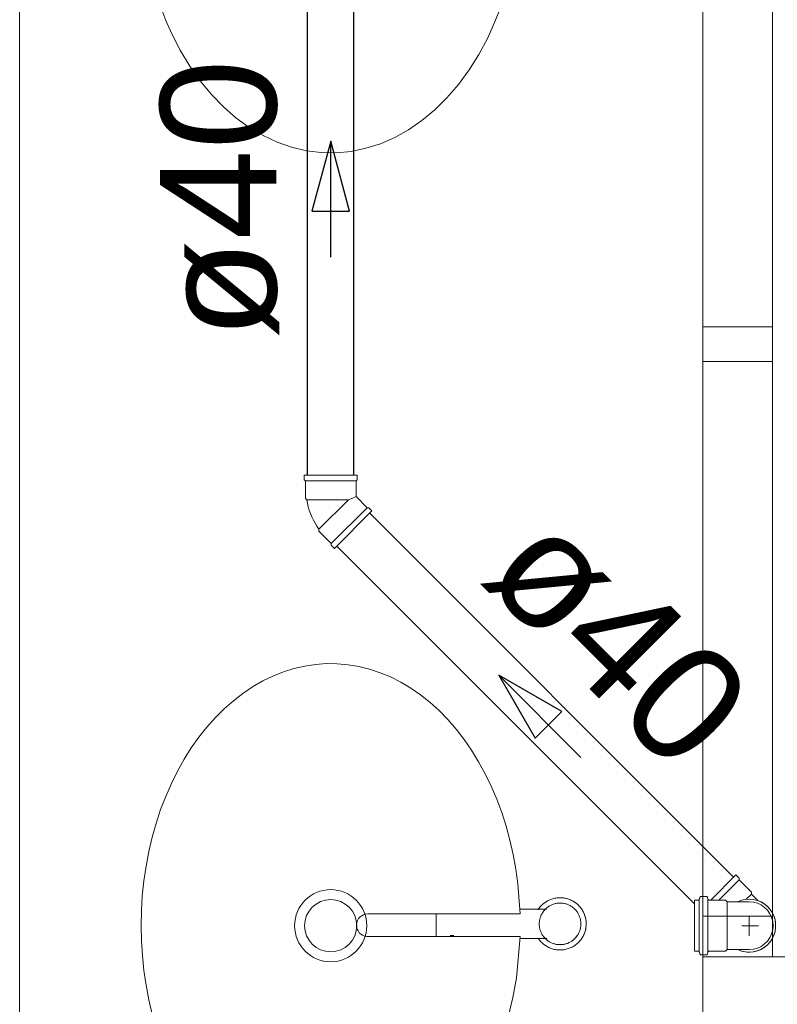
# Model space of a CAD drawing. Header units: millimetres. Extents: x 567 to 934, y -1 to 364.
# Tile 54 of 256: x 619.07 to 620.37, y 43.46 to 45.15. Entities that reach past the tile are written whole.
import ezdxf

# ---------------------------------------------------------------- set-up
doc = ezdxf.new("R2010")
doc.units = ezdxf.units.MM
doc.header["$MEASUREMENT"] = 0
doc.linetypes.add('NULL', pattern=[0])
doc.layers.add('ARQ FINA', color=8, linetype='Continuous')
for name, color, linetype, lineweight in [('Simbolos', 14, 'Continuous', 20), ('Simbolos_int', 14, 'Continuous', 15), ('TQ-Condutos', 14, 'Continuous', 25), ('TQ-Sentido conduto', 14, 'Continuous', 30), ('TQ-Textos conduto', 7, 'Continuous', 9)]:
    doc.layers.add(name, color=color, linetype=linetype, lineweight=lineweight)
doc.styles.add('Arial', font='arial.ttf')

msp = doc.modelspace()

# ---------------------------------------------------------------- linework, layer by layer
at = {"layer": 'ARQ FINA', "lineweight": 5}
for p, q in [((619.0694, 48.2542), (619.0694, 42.909)), ((620.3656, 47.679), (620.3656, 43.539)), ((620.2456, 44.624), (620.2456, 45.579)), ((620.2456, 44.624), (620.2456, 44.564)), ((620.3656, 44.624), (620.2456, 44.624)), ((620.2456, 44.564), (620.3656, 44.564)), ((620.2456, 43.609), (620.2456, 44.564)), ((619.9766, 43.621), (619.9314, 43.621)), ((619.669, 43.6132), (619.9311, 43.6132)), ((619.7867, 43.6133), (619.7867, 43.596)), ((620.2456, 43.539), (620.2456, 43.609)), ((620.2456, 43.609), (620.3656, 43.609)), ((619.7867, 43.596), (619.7867, 43.5742)), ((619.9311, 43.574), (619.6671, 43.574)), ((619.8105, 43.576), (619.8171, 43.576)), ((619.9314, 43.571), (619.9771, 43.571)), ((620.2456, 43.539), (620.2456, 42.909)), ((620.3656, 43.539), (620.2456, 43.539)), ((620.3656, 43.539), (620.6256, 43.539))]:
    msp.add_line(p, q, dxfattribs=at)
for points in [[(619.3124, 45.1742), (619.3212, 45.1512), (619.3309, 45.1292), (619.3457, 45.1002), (619.3622, 45.0727), (619.3801, 45.0473), (619.3995, 45.0239), (619.4202, 45.0025), (619.4419, 44.9836), (619.4647, 44.9671), (619.4885, 44.9531), (619.5128, 44.9417), (619.5377, 44.933), (619.5632, 44.9271), (619.5887, 44.9239), (619.6145, 44.9236), (619.6403, 44.926), (619.6656, 44.9312), (619.6908, 44.9392), (619.7154, 44.9499), (619.7392, 44.9632), (619.7622, 44.9792), (619.7843, 44.9975), (619.8052, 45.0181), (619.8249, 45.0411), (619.8433, 45.0661), (619.8601, 45.0929), (619.8754, 45.1217), (619.889, 45.1519), (619.8951, 45.1674)], [(619.9311, 43.6132), (619.9273, 43.665), (619.9238, 43.6903), (619.9193, 43.7152), (619.9137, 43.7398), (619.9071, 43.764), (619.8995, 43.7878), (619.891, 43.8107), (619.8815, 43.8329), (619.871, 43.8545), (619.8597, 43.8752), (619.8476, 43.8949), (619.8347, 43.9135), (619.821, 43.9312), (619.8066, 43.9478), (619.7916, 43.9632), (619.776, 43.9773), (619.7597, 43.9902), (619.7429, 44.0019), (619.7258, 44.0121), (619.7082, 44.021), (619.6902, 44.0284), (619.672, 44.0345), (619.6536, 44.0391), (619.6351, 44.0422), (619.6163, 44.0438), (619.5975, 44.044), (619.5789, 44.0427), (619.5603, 44.0399), (619.5418, 44.0356), (619.5235, 44.0298), (619.5055, 44.0227), (619.4879, 44.0141), (619.4706, 44.0041), (619.4537, 43.9928), (619.4374, 43.9802), (619.4217, 43.9663), (619.4064, 43.9511), (619.3918, 43.9348), (619.378, 43.9174), (619.365, 43.8989), (619.3527, 43.8794), (619.3412, 43.8589), (619.3306, 43.8376), (619.3209, 43.8155), (619.3122, 43.7926), (619.3043, 43.769), (619.2975, 43.745), (619.2918, 43.7205), (619.287, 43.6954), (619.2833, 43.6699), (619.2806, 43.6444), (619.279, 43.6187), (619.2785, 43.5928), (619.2791, 43.5669), (619.2807, 43.5412), (619.2834, 43.5157), (619.2871, 43.4902), (619.2919, 43.4652), (619.2977, 43.4407)], [(620, 43.641), (619.9982, 43.6409), (619.9964, 43.6408), (619.9946, 43.6406), (619.9928, 43.6404), (619.991, 43.6401), (619.9893, 43.6397), (619.9875, 43.6392), (619.9858, 43.6387), (619.9841, 43.6381), (619.9824, 43.6374), (619.9808, 43.6367), (619.9792, 43.6359), (619.9776, 43.635), (619.9761, 43.6341), (619.9746, 43.6331), (619.9731, 43.6321), (619.9717, 43.631), (619.9703, 43.6298), (619.969, 43.6286), (619.9677, 43.6273), (619.9665, 43.626), (619.9653, 43.6246), (619.9642, 43.6232), (619.9631, 43.6218), (619.9621, 43.6203)], [(620, 43.551), (620.0018, 43.551), (620.0036, 43.5511), (620.0054, 43.5513), (620.0071, 43.5515), (620.0089, 43.5519), (620.0107, 43.5523), (620.0124, 43.5527), (620.0141, 43.5533), (620.0158, 43.5539), (620.0175, 43.5545), (620.0191, 43.5553), (620.0208, 43.5561), (620.0223, 43.5569), (620.0239, 43.5578), (620.0254, 43.5588), (620.0268, 43.5599), (620.0283, 43.561), (620.0296, 43.5621), (620.031, 43.5634), (620.0323, 43.5646), (620.0335, 43.5659), (620.0347, 43.5673), (620.0358, 43.5687), (620.0368, 43.5702), (620.0378, 43.5717), (620.0388, 43.5732), (620.0397, 43.5748), (620.0405, 43.5764), (620.0412, 43.578), (620.0419, 43.5797), (620.0425, 43.5814), (620.0431, 43.5831), (620.0436, 43.5848), (620.044, 43.5866), (620.0443, 43.5883), (620.0446, 43.5901), (620.0448, 43.5919), (620.0449, 43.5937), (620.045, 43.5955), (620.045, 43.5973), (620.0449, 43.5991), (620.0447, 43.6009), (620.0445, 43.6027), (620.0442, 43.6044), (620.0438, 43.6062), (620.0433, 43.6079), (620.0428, 43.6097), (620.0423, 43.6114), (620.0416, 43.613), (620.0409, 43.6147), (620.0401, 43.6163), (620.0393, 43.6179), (620.0384, 43.6195), (620.0374, 43.621), (620.0364, 43.6225), (620.0353, 43.6239), (620.0341, 43.6253), (620.0329, 43.6266), (620.0317, 43.6279), (620.0304, 43.6292), (620.029, 43.6303), (620.0276, 43.6315), (620.0262, 43.6326), (620.0247, 43.6336), (620.0232, 43.6345), (620.0216, 43.6354), (620.02, 43.6363), (620.0184, 43.637), (620.0167, 43.6377), (620.015, 43.6384), (620.0133, 43.6389), (620.0116, 43.6394), (620.0099, 43.6399), (620.0081, 43.6402), (620.0063, 43.6405), (620.0045, 43.6407), (620.0027, 43.6409), (620.0009, 43.641), (620, 43.641)], [(620, 43.6318), (619.9985, 43.6318), (619.9971, 43.6317), (619.9957, 43.6315), (619.9943, 43.6313), (619.9929, 43.6311), (619.9915, 43.6308), (619.9901, 43.6304), (619.9887, 43.63), (619.9874, 43.6295), (619.986, 43.629), (619.9847, 43.6284), (619.9834, 43.6277), (619.9822, 43.6271), (619.9809, 43.6263), (619.9797, 43.6255), (619.9786, 43.6247), (619.9774, 43.6238), (619.9764, 43.6229), (619.9753, 43.6219), (619.9743, 43.6209), (619.9733, 43.6199), (619.9724, 43.6188), (619.9715, 43.6177), (619.9706, 43.6165), (619.9698, 43.6153), (619.9691, 43.6141), (619.9684, 43.6129), (619.9677, 43.6116), (619.9671, 43.6103), (619.9666, 43.609), (619.9661, 43.6076), (619.9657, 43.6062), (619.9653, 43.6049), (619.9649, 43.6035), (619.9647, 43.6021), (619.9645, 43.6006), (619.9643, 43.5992), (619.9642, 43.5978), (619.9642, 43.5964), (619.9642, 43.5949), (619.9642, 43.5935), (619.9644, 43.5921), (619.9645, 43.5906), (619.9648, 43.5892), (619.9651, 43.5878), (619.9654, 43.5864), (619.9658, 43.5851), (619.9663, 43.5837), (619.9668, 43.5824), (619.9674, 43.5811), (619.968, 43.5798), (619.9687, 43.5785), (619.9694, 43.5773), (619.9702, 43.5761), (619.971, 43.5749), (619.9719, 43.5737), (619.9728, 43.5726), (619.9737, 43.5716), (619.9747, 43.5705), (619.9758, 43.5696), (619.9769, 43.5686), (619.978, 43.5677), (619.9791, 43.5668), (619.9803, 43.566), (619.9815, 43.5653), (619.9827, 43.5646), (619.984, 43.5639), (619.9853, 43.5633), (619.9866, 43.5627), (619.988, 43.5622), (619.9893, 43.5618), (619.9907, 43.5614), (619.9921, 43.561), (619.9935, 43.5607), (619.9949, 43.5605), (619.9963, 43.5603), (619.9978, 43.5602), (619.9992, 43.5602), (620, 43.5601)], [(620, 43.5601), (620.0014, 43.5602), (620.0028, 43.5603), (620.0043, 43.5604), (620.0057, 43.5606), (620.0071, 43.5609), (620.0085, 43.5612), (620.0099, 43.5615), (620.0112, 43.562), (620.0126, 43.5624), (620.0139, 43.563), (620.0152, 43.5636), (620.0165, 43.5642), (620.0178, 43.5649), (620.019, 43.5656), (620.0202, 43.5664), (620.0214, 43.5672), (620.0225, 43.5681), (620.0236, 43.569), (620.0246, 43.57), (620.0257, 43.571), (620.0266, 43.5721), (620.0276, 43.5731), (620.0285, 43.5743), (620.0293, 43.5754), (620.0301, 43.5766), (620.0309, 43.5778), (620.0316, 43.5791), (620.0322, 43.5804), (620.0328, 43.5817), (620.0334, 43.583), (620.0338, 43.5843), (620.0343, 43.5857), (620.0347, 43.5871), (620.035, 43.5885), (620.0353, 43.5899), (620.0355, 43.5913), (620.0356, 43.5927), (620.0357, 43.5942), (620.0358, 43.5956), (620.0358, 43.597), (620.0357, 43.5984), (620.0356, 43.5999), (620.0354, 43.6013), (620.0352, 43.6027), (620.0349, 43.6041), (620.0345, 43.6055), (620.0341, 43.6069), (620.0336, 43.6082), (620.0331, 43.6096), (620.0325, 43.6109), (620.0319, 43.6122), (620.0312, 43.6134), (620.0305, 43.6147), (620.0298, 43.6159), (620.0289, 43.6171), (620.0281, 43.6182), (620.0272, 43.6193), (620.0262, 43.6204), (620.0252, 43.6214), (620.0242, 43.6224), (620.0231, 43.6233), (620.022, 43.6242), (620.0208, 43.6251), (620.0196, 43.6259), (620.0184, 43.6267), (620.0172, 43.6274), (620.0159, 43.628), (620.0146, 43.6287), (620.0133, 43.6292), (620.012, 43.6297), (620.0106, 43.6302), (620.0092, 43.6306), (620.0078, 43.6309), (620.0064, 43.6312), (620.005, 43.6314), (620.0036, 43.6316), (620.0022, 43.6317), (620.0007, 43.6318), (620, 43.6318)], [(619.9107, 43.4352), (619.9188, 43.4689), (619.9249, 43.5032), (619.9311, 43.574)], [(619.9626, 43.571), (619.9636, 43.5695), (619.9647, 43.5681), (619.9658, 43.5667), (619.967, 43.5653), (619.9683, 43.564), (619.9696, 43.5628), (619.9709, 43.5616), (619.9723, 43.5605), (619.9738, 43.5594), (619.9752, 43.5584), (619.9768, 43.5574), (619.9783, 43.5565), (619.9799, 43.5557), (619.9816, 43.5549), (619.9832, 43.5542), (619.9849, 43.5536), (619.9866, 43.553), (619.9883, 43.5525), (619.9901, 43.5521), (619.9918, 43.5517), (619.9936, 43.5514), (619.9954, 43.5512), (619.9972, 43.5511), (619.999, 43.551), (620, 43.551)]]:
    msp.add_lwpolyline(points, dxfattribs=at)
for radius in [0.0621, 0.045]:
    msp.add_circle((619.605, 43.5928), radius, dxfattribs=at)
for centre, radius, start, end in [((620, 43.596), 0.045, 90, 97.227), ((620, 43.596), 0.045, 84.0978, 90), ((620, 43.596), 0.045, 47.4436, 60.7005), ((620, 43.596), 0.0358, 126.9939, 148.3523), ((620, 43.596), 0.045, 121.499, 131.1537), ((620, 43.596), 0.0358, 90, 95.0184), ((620, 43.596), 0.0358, 82.8453, 90), ((620, 43.596), 0.0358, 39.5911, 52.1332), ((619.669, 43.5936), 0.0196, 90, 264.5826), ((620, 43.596), 0.045, 11.2838, 21.3214), ((620, 43.596), 0.045, 335.3631, 348.6584), ((620, 43.596), 0.0358, 218.9543, 232.1332), ((620, 43.596), 0.0358, 306.9939, 325.827), ((620, 43.596), 0.045, 227.4436, 240.7005), ((620, 43.596), 0.045, 264.0978, 270), ((620, 43.596), 0.0358, 262.8453, 270), ((620, 43.596), 0.0358, 270, 275.0184), ((620, 43.596), 0.045, 270, 277.227), ((620, 43.596), 0.045, 301.499, 311.1537)]:
    msp.add_arc(centre, radius, start, end, dxfattribs=at)
at = {"layer": 'Simbolos'}
for p, q in [((619.6506, 44.3685), (619.5594, 44.3685)), ((619.5594, 44.3685), (619.5594, 44.3605)), ((619.6506, 44.3685), (619.6506, 44.3605)), ((619.5594, 44.3605), (619.5614, 44.3585)), ((619.5614, 44.3585), (619.5614, 44.3285)), ((619.6506, 44.3605), (619.6486, 44.3585)), ((619.6486, 44.3585), (619.6486, 44.3316)), ((619.6676, 44.3125), (619.6486, 44.3316)), ((619.5614, 44.3285), (619.5638, 44.3261)), ((619.6761, 44.3068), (619.6116, 44.2424)), ((619.6704, 44.3125), (619.6676, 44.3125)), ((619.6761, 44.3068), (619.6704, 44.3125)), ((619.5847, 44.2721), (619.5847, 44.2755)), ((619.606, 44.2508), (619.5847, 44.2721)), ((619.606, 44.248), (619.606, 44.2508)), ((619.6116, 44.2424), (619.606, 44.248)), ((620.3027, 43.6802), (620.2594, 43.6369)), ((620.3027, 43.6802), (620.3083, 43.6746)), ((620.3083, 43.6746), (620.3084, 43.6718)), ((620.3084, 43.6718), (620.3296, 43.6505)), ((620.2316, 43.637), (620.2316, 43.5487)), ((620.2316, 43.637), (620.2378, 43.6369)), ((620.2406, 43.6415), (620.2398, 43.6385)), ((620.2425, 43.643), (620.2521, 43.643)), ((620.2541, 43.6411), (620.2542, 43.6388)), ((620.2562, 43.6369), (620.2846, 43.6369)), ((620.2846, 43.6369), (620.2875, 43.634)), ((620.3296, 43.6505), (620.3296, 43.6471)), ((620.3409, 43.6358), (620.3296, 43.6471)), ((620.3061, 43.634), (620.2875, 43.634)), ((620.3256, 43.6341), (620.3061, 43.634)), ((620.2846, 43.5488), (620.2875, 43.5517)), ((620.3061, 43.5517), (620.2875, 43.5517)), ((620.3256, 43.5516), (620.3061, 43.5517)), ((620.2316, 43.5487), (620.2378, 43.5488)), ((620.2405, 43.5442), (620.2398, 43.5473)), ((620.2425, 43.5427), (620.2521, 43.5427)), ((620.2541, 43.5446), (620.2543, 43.5469)), ((620.2562, 43.5488), (620.2846, 43.5488))]:
    msp.add_line(p, q, dxfattribs=at)
for points in [[(619.5638, 44.3261), (619.5649, 44.3201), (619.5663, 44.3141), (619.5681, 44.3082), (619.5701, 44.3024), (619.5725, 44.2967), (619.5751, 44.2912), (619.578, 44.2858), (619.5813, 44.2805), (619.5847, 44.2755)], [(620.2378, 43.637), (620.2381, 43.637), (620.2384, 43.637), (620.2387, 43.6371), (620.2389, 43.6373), (620.2391, 43.6375), (620.2393, 43.6377), (620.2395, 43.6379), (620.2397, 43.6382), (620.2397, 43.6384)], [(620.2425, 43.6429), (620.2422, 43.6429), (620.2419, 43.6429), (620.2417, 43.6428), (620.2414, 43.6426), (620.2412, 43.6424), (620.241, 43.6422), (620.2408, 43.642), (620.2407, 43.6417), (620.2406, 43.6415)], [(620.254, 43.6411), (620.254, 43.6414), (620.2539, 43.6418), (620.2537, 43.642), (620.2535, 43.6423), (620.2533, 43.6425), (620.253, 43.6427), (620.2527, 43.6428), (620.2524, 43.6429), (620.2521, 43.6429)], [(620.2542, 43.6388), (620.2543, 43.6385), (620.2544, 43.6381), (620.2546, 43.6379), (620.2548, 43.6376), (620.255, 43.6374), (620.2553, 43.6372), (620.2556, 43.6371), (620.2559, 43.637), (620.2562, 43.637)], [(620.3256, 43.5517), (620.3328, 43.5523), (620.3397, 43.5542), (620.3462, 43.5572), (620.3521, 43.5613), (620.3572, 43.5664), (620.3613, 43.5723), (620.3643, 43.5788), (620.3662, 43.5857), (620.3668, 43.5928), (620.3662, 43.6), (620.3643, 43.6069), (620.3613, 43.6134), (620.3572, 43.6193), (620.3521, 43.6244), (620.3462, 43.6285), (620.3397, 43.6315), (620.3328, 43.6334), (620.3256, 43.634)], [(620.2397, 43.5473), (620.2397, 43.5475), (620.2395, 43.5478), (620.2393, 43.548), (620.2391, 43.5482), (620.2389, 43.5484), (620.2387, 43.5486), (620.2384, 43.5487), (620.2381, 43.5487), (620.2378, 43.5487)], [(620.2406, 43.5442), (620.2407, 43.544), (620.2408, 43.5437), (620.241, 43.5435), (620.2412, 43.5433), (620.2414, 43.5431), (620.2417, 43.5429), (620.2419, 43.5428), (620.2422, 43.5428), (620.2425, 43.5428)], [(620.2521, 43.5428), (620.2524, 43.5428), (620.2527, 43.5429), (620.253, 43.543), (620.2533, 43.5432), (620.2535, 43.5434), (620.2537, 43.5437), (620.2539, 43.5439), (620.254, 43.5443), (620.254, 43.5446)], [(620.2562, 43.5487), (620.2559, 43.5487), (620.2556, 43.5486), (620.2553, 43.5485), (620.255, 43.5483), (620.2548, 43.5481), (620.2546, 43.5478), (620.2544, 43.5476), (620.2543, 43.5472), (620.2542, 43.5469)]]:
    msp.add_lwpolyline(points, dxfattribs=at)
at = {"layer": 'Simbolos_int'}
for p, q in [((619.6486, 44.3585), (619.5614, 44.3585)), ((619.6412, 44.3285), (619.6486, 44.3316)), ((619.5638, 44.3261), (619.6354, 44.3261)), ((619.6354, 44.3261), (619.5847, 44.2755)), ((619.6354, 44.3261), (619.6412, 44.3285)), ((619.606, 44.2508), (619.6676, 44.3125)), ((620.3084, 43.6718), (620.2736, 43.637)), ((620.2393, 43.5488), (620.2393, 43.6369)), ((620.2544, 43.5488), (620.2544, 43.6369)), ((620.3296, 43.6471), (620.3206, 43.6382)), ((620.2875, 43.5517), (620.2875, 43.634)), ((620.3256, 43.6095), (620.3256, 43.5751)), ((620.3417, 43.5928), (620.3127, 43.5928))]:
    msp.add_line(p, q, dxfattribs=at)
for points in [[(620.3061, 43.5516), (620.3124, 43.5492), (620.319, 43.5477), (620.3258, 43.5472), (620.3326, 43.5478), (620.3392, 43.5493), (620.3455, 43.5518), (620.3514, 43.5552), (620.3567, 43.5595), (620.3613, 43.5645), (620.3651, 43.5701), (620.3681, 43.5762), (620.3701, 43.5827), (620.3711, 43.5894), (620.3711, 43.5962), (620.3701, 43.603), (620.3681, 43.6095), (620.3651, 43.6156), (620.3613, 43.6212), (620.3567, 43.6262), (620.3514, 43.6305), (620.3455, 43.6339), (620.3392, 43.6364), (620.3326, 43.6379), (620.3258, 43.6384), (620.319, 43.638), (620.3124, 43.6365), (620.3061, 43.634)], [(620.3061, 43.5516), (620.3111, 43.5496), (620.3164, 43.5482), (620.3218, 43.5474), (620.3273, 43.5473), (620.3328, 43.5478), (620.3381, 43.549), (620.3433, 43.5508), (620.3482, 43.5532), (620.3528, 43.5562), (620.357, 43.5597), (620.3607, 43.5637), (620.3639, 43.5681), (620.3666, 43.5729), (620.3687, 43.578), (620.3702, 43.5832), (620.371, 43.5886), (620.3712, 43.5941), (620.3707, 43.5996), (620.3696, 43.6049), (620.3678, 43.6101), (620.3655, 43.615), (620.3625, 43.6196), (620.359, 43.6239), (620.3551, 43.6276), (620.3507, 43.6309), (620.346, 43.6337), (620.3409, 43.6358)]]:
    msp.add_lwpolyline(points, dxfattribs=at)
at = {"layer": 'TQ-Condutos'}
for p, q in [((619.565, 44.3685), (619.565, 45.1909)), ((619.645, 44.3685), (619.645, 45.1909)), ((620.2987, 43.6763), (619.6721, 44.3029)), ((620.2316, 43.6303), (619.6156, 44.2463))]:
    msp.add_line(p, q, dxfattribs=at)
at = {"layer": 'TQ-Sentido conduto'}
for p, q in [((619.605, 44.9437), (619.5726, 44.823)), ((619.6373, 44.823), (619.605, 44.9437)), ((619.5726, 44.823), (619.6373, 44.823)), ((619.8946, 44.0239), (619.9571, 43.9156)), ((620.0028, 43.9614), (619.8946, 44.0239)), ((619.9571, 43.9156), (620.0028, 43.9614))]:
    msp.add_line(p, q, dxfattribs=at)
for points in [[(619.605, 44.7437), (619.605, 44.9437)], [(620.036, 43.8825), (619.8946, 44.0239)]]:
    msp.add_lwpolyline(points, dxfattribs=at)

# ---------------------------------------------------------------- texts
at = {"layer": 'TQ-Textos conduto', "linetype": 'NULL', "char_height": 0.2, "width": 0.962805, "attachment_point": 8, "line_spacing_factor": 0.6, "style": 'Arial'}
for insert, rotation in [((619.5167, 44.8437), 90.0002), ((620.0277, 44.0156), 314.9999)]:
    msp.add_mtext('ø40', dxfattribs=dict(at, insert=insert, rotation=rotation))

doc.saveas('drawing.dxf')
